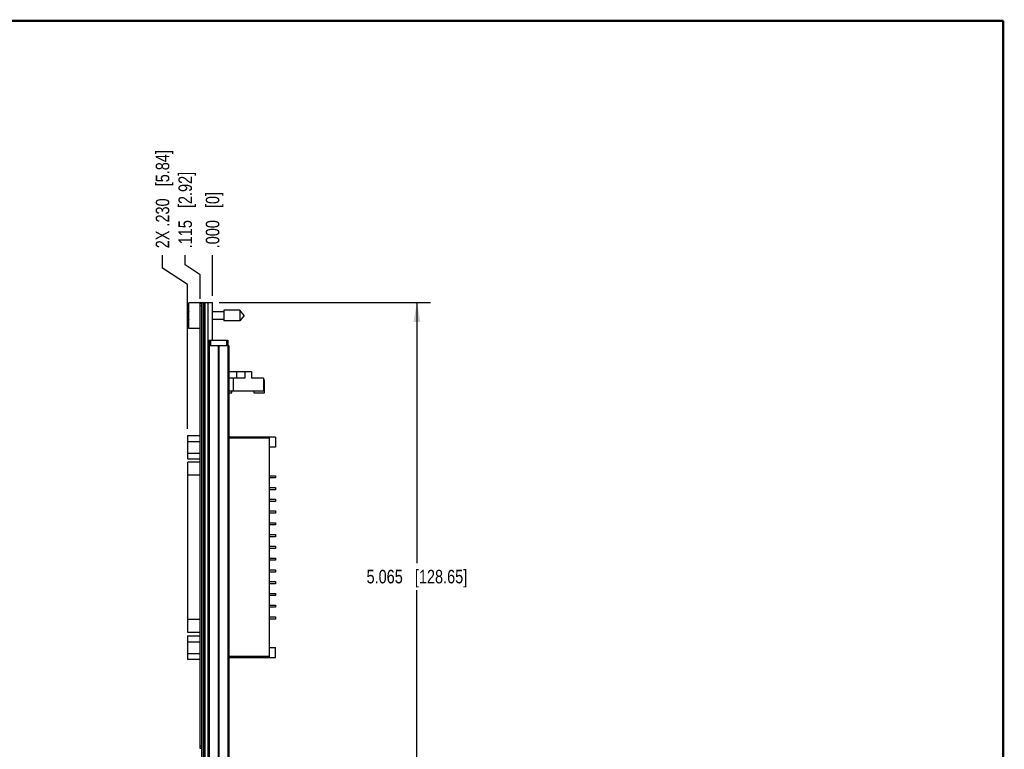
# Model space of a CAD drawing. Header units: inches. Extents: x 0.2 to 16.8, y 0.2 to 10.8.
# Tile 11 of 11: x 7.7 to 16.8, y 4 to 10.8. Entities that reach past the tile are written whole.
import ezdxf

# ---------------------------------------------------------------- set-up
doc = ezdxf.new("R2010")
doc.units = ezdxf.units.IN
doc.header["$LTSCALE"] = 0.935
doc.header["$MEASUREMENT"] = 0
doc.layers.get('0').update_dxf_attribs({"linetype": 'CONTINUOUS'})
doc.layers.add('DIMENSIONS', color=7, linetype='CONTINUOUS')
doc.styles.get("Standard").update_dxf_attribs({"font": 'txt', "width": 0.8})
doc.dimstyles.new('DIMSTYLE_1', dxfattribs={"dimtxt": 0.125, "dimasz": 0.18, "dimexe": 0.18, "dimexo": 0.0625, "dimgap": 0.09, "dimtad": 0, "dimtih": 1, "dimtoh": 1, "dimdec": 3, "dimzin": 4, "dimdsep": 46, "dimtxsty": 'STANDARD', "dimblk": '_FILLED', "dimblk1": '_FILLED', "dimblk2": '_FILLED', "dimcen": 0.09, "dimadec": 0, "dimazin": 0, "dimtp": 0.01, "dimtm": 0.01, "dimtfac": 1, "dimtdec": 3, "dimtofl": 0, "dimtmove": 0, "dimatfit": 3, "dimldrblk": '_FILLED', "dimfxl": 1, "dimtolj": 1, "dimtzin": 4, "dimarcsym": 0})
doc.dimstyles.new('DIMSTYLE_2', dxfattribs={"dimtxt": 0.125, "dimasz": 0.18, "dimexe": 0.18, "dimexo": 0.0625, "dimgap": 0.09, "dimtad": 0, "dimtih": 1, "dimtoh": 1, "dimdec": 3, "dimzin": 4, "dimdsep": 46, "dimtxsty": 'STANDARD', "dimblk": '_FILLED', "dimblk1": '_FILLED', "dimblk2": '_FILLED', "dimcen": 0.09, "dimadec": 0, "dimazin": 0, "dimtp": 0.01, "dimtm": 0.01, "dimtfac": 1, "dimtdec": 3, "dimtofl": 0, "dimtmove": 0, "dimatfit": 3, "dimldrblk": '_FILLED', "dimfxl": 1, "dimtolj": 1, "dimtzin": 4, "dimarcsym": 0})

# ---------------------------------------------------------------- blocks, each defined once
blk = doc.blocks.new('_FILLED')
at = {"color": 0, "linetype": 'BYBLOCK'}
blk.add_solid([(0, 0), (-1, 0.174), (-1, -0.174)], dxfattribs=at)
blk = doc.blocks.new('*D4')
at = {"layer": 'DIMENSIONS', "color": 2, "linetype": 'CONTINUOUS'}
for p, q in [((9.5147, 8.1567), (11.4632, 8.1567)), ((11.3382, 8.1567), (11.3382, 5.7492)), ((11.3382, 3.0918), (11.3382, 5.4992)), ((9.5127, 3.0918), (11.4632, 3.0918))]:
    blk.add_line(p, q, dxfattribs=at)
at = {"layer": 'DIMENSIONS', "color": 2, "linetype": 'CONTINUOUS', "xscale": 0.18, "yscale": 0.18, "zscale": 0.18}
for p, rotation in [((11.3382, 8.1567), 90), ((11.3382, 3.0918), 270)]:
    blk.add_blockref('_FILLED', p, dxfattribs=dict(at, rotation=rotation))
at = {"layer": 'DIMENSIONS', "color": 2, "linetype": 'CONTINUOUS', "insert": (11.3382, 5.6867), "char_height": 0.125, "width": 1.425, "attachment_point": 2, "line_spacing_factor": 0.9}
blk.add_mtext('5.065{\\Ftxt.shx;\\W1.000000;\\H0.125000; }[128.65]', dxfattribs=at)
blk = doc.blocks.new('*D5')
at = {"layer": 'DIMENSIONS', "color": 2, "linetype": 'CONTINUOUS'}
for p, q in [((9.1997, 8.505), (9.1997, 8.5942)), ((9.3372, 8.4131), (9.1997, 8.505)), ((9.3372, 8.1892), (9.3372, 8.4131))]:
    blk.add_line(p, q, dxfattribs=at)
at = {"layer": 'DIMENSIONS', "color": 2, "linetype": 'CONTINUOUS', "insert": (9.1372, 8.6567), "char_height": 0.125, "width": 1.125, "attachment_point": 1, "rotation": 90, "line_spacing_factor": 0.9}
blk.add_mtext('.115{\\Ftxt.shx;\\W1.000000;\\H0.125000; }[2.92]', dxfattribs=at)
blk = doc.blocks.new('*D6')
at = {"layer": 'DIMENSIONS', "color": 2, "linetype": 'CONTINUOUS'}
for p, q in [((8.9904, 8.473), (8.9904, 8.5942)), ((9.2222, 8.3211), (8.9904, 8.473)), ((9.2222, 6.9889), (9.2222, 8.3211))]:
    blk.add_line(p, q, dxfattribs=at)
at = {"layer": 'DIMENSIONS', "color": 2, "linetype": 'CONTINUOUS', "insert": (8.9279, 8.6567), "char_height": 0.125, "width": 1.425, "attachment_point": 1, "rotation": 90, "line_spacing_factor": 0.9}
blk.add_mtext('2X .230{\\Ftxt.shx;\\W1.000000;\\H0.125000; }[5.84]', dxfattribs=at)
blk = doc.blocks.new('*D7')
at = {"layer": 'DIMENSIONS', "color": 2, "linetype": 'CONTINUOUS'}
blk.add_line((9.4522, 8.2192), (9.4522, 8.5942), dxfattribs=at)
at = {"layer": 'DIMENSIONS', "color": 2, "linetype": 'CONTINUOUS', "insert": (9.3897, 8.6567), "char_height": 0.125, "width": 0.825, "attachment_point": 1, "rotation": 90, "line_spacing_factor": 0.9}
blk.add_mtext('.000{\\Ftxt.shx;\\W1.000000;\\H0.125000; }[0]', dxfattribs=at)

msp = doc.modelspace()

# ---------------------------------------------------------------- linework, layer by layer
at = {"color": 7, "linetype": 'CONTINUOUS'}
for p, q in [((9.2322, 7.9162), (9.2322, 8.1532)), ((9.3522, 8.1532), (9.2322, 8.1532)), ((9.3372, 4.0367), (9.3372, 8.1467)), ((9.3522, 8.1467), (9.3372, 8.1467)), ((9.3522, 3.7137), (9.3522, 8.1567)), ((9.3522, 8.1567), (9.4522, 8.1567)), ((9.3822, 8.1567), (9.3822, 3.7137)), ((9.4472, 8.1567), (9.4472, 7.8067)), ((9.4522, 7.8067), (9.4522, 8.1567)), ((9.2322, 8.0485), (9.2301, 8.0485)), ((9.2301, 8.0209), (9.2322, 8.0209)), ((9.5559, 8.0697), (9.4522, 8.0697)), ((9.5559, 7.9996), (9.4522, 7.9996)), ((9.5559, 8.0839), (9.5559, 7.9855)), ((9.704, 8.0839), (9.5559, 8.0839)), ((9.704, 8.0839), (9.704, 7.9855)), ((9.7453, 8.0347), (9.704, 8.0839)), ((9.7453, 8.0347), (9.704, 7.9855)), ((9.3372, 7.9162), (9.2322, 7.9162)), ((9.704, 7.9855), (9.5559, 7.9855)), ((9.4132, 7.7567), (9.4132, 3.7567)), ((9.6012, 7.7567), (9.4132, 7.7567)), ((9.4222, 7.8067), (9.4222, 7.7567)), ((9.4222, 7.8067), (9.5922, 7.8067)), ((9.5922, 7.8067), (9.5922, 7.7567)), ((9.6012, 7.7567), (9.6012, 3.7567)), ((9.6012, 7.5182), (9.8122, 7.5182)), ((9.7492, 7.4582), (9.6012, 7.4582)), ((9.674, 7.5182), (9.674, 7.4582)), ((9.7492, 7.5182), (9.7492, 7.4582)), ((9.8122, 7.5182), (9.8122, 7.4582)), ((9.9222, 7.4582), (9.8122, 7.4582)), ((9.9222, 7.4582), (9.9222, 7.3382)), ((9.9312, 7.4392), (9.9222, 7.4392)), ((9.9312, 7.3212), (9.9312, 7.4392)), ((9.9222, 7.3382), (9.6012, 7.3382)), ((9.6012, 7.3212), (9.6312, 7.3212)), ((9.6312, 7.3212), (9.6312, 7.3382)), ((9.8332, 7.3382), (9.8332, 7.3212)), ((9.8332, 7.3212), (9.9312, 7.3212)), ((9.2222, 6.9264), (9.2222, 6.7105)), ((9.2222, 6.9264), (9.3372, 6.9264)), ((10.0318, 6.9124), (9.6012, 6.9124)), ((9.9762, 6.9124), (9.9762, 4.8754)), ((10.0318, 6.9124), (10.0318, 6.8189)), ((9.2222, 6.8725), (9.3372, 6.8725)), ((10.0318, 6.8189), (9.9762, 6.8189)), ((9.2222, 6.7645), (9.3372, 6.7645)), ((9.2222, 6.7105), (9.3372, 6.7105)), ((9.2246, 5.1079), (9.2246, 6.6799)), ((9.3372, 6.6799), (9.2246, 6.6799)), ((9.9762, 6.5563), (10.0318, 6.5563)), ((10.0318, 6.5563), (10.0318, 6.5358)), ((10.0318, 6.5358), (9.9762, 6.5358)), ((9.9762, 6.4476), (10.0318, 6.4476)), ((10.0318, 6.4272), (9.9762, 6.4272)), ((10.0318, 6.4476), (10.0318, 6.4272)), ((9.9762, 6.339), (10.0318, 6.339)), ((10.0318, 6.3185), (9.9762, 6.3185)), ((10.0318, 6.339), (10.0318, 6.3185)), ((9.9762, 6.2303), (10.0318, 6.2303)), ((10.0318, 6.2098), (9.9762, 6.2098)), ((10.0318, 6.2303), (10.0318, 6.2098)), ((9.9762, 6.1217), (10.0318, 6.1217)), ((10.0318, 6.1012), (9.9762, 6.1012)), ((10.0318, 6.1217), (10.0318, 6.1012)), ((9.9762, 6.013), (10.0318, 6.013)), ((10.0318, 6.013), (10.0318, 5.9925)), ((10.0318, 5.9925), (9.9762, 5.9925)), ((9.9762, 5.9039), (10.0318, 5.9039)), ((10.0318, 5.8839), (9.9762, 5.8839)), ((10.0318, 5.9039), (10.0318, 5.8839)), ((9.9762, 5.7952), (10.0318, 5.7952)), ((10.0318, 5.7752), (9.9762, 5.7752)), ((10.0318, 5.7952), (10.0318, 5.7752)), ((9.9762, 5.6865), (10.0318, 5.6865)), ((10.0318, 5.6665), (9.9762, 5.6665)), ((10.0318, 5.6865), (10.0318, 5.6665)), ((9.9762, 5.5779), (10.0318, 5.5779)), ((10.0318, 5.5579), (9.9762, 5.5579)), ((10.0318, 5.5779), (10.0318, 5.5579)), ((9.9762, 5.4692), (10.0318, 5.4692)), ((10.0318, 5.4692), (10.0318, 5.4492)), ((10.0318, 5.4492), (9.9762, 5.4492)), ((9.9762, 5.3606), (10.0318, 5.3606)), ((10.0318, 5.3406), (9.9762, 5.3406)), ((10.0318, 5.3606), (10.0318, 5.3406)), ((9.9762, 5.2519), (10.0318, 5.2519)), ((10.0318, 5.2319), (9.9762, 5.2319)), ((10.0318, 5.2519), (10.0318, 5.2319)), ((9.3372, 5.1079), (9.2246, 5.1079)), ((9.2222, 5.0764), (9.3372, 5.0764)), ((9.2222, 5.0764), (9.2222, 4.8605)), ((9.2222, 5.0225), (9.3372, 5.0225)), ((9.2222, 4.9145), (9.3372, 4.9145)), ((9.9762, 4.9689), (10.0318, 4.9689)), ((10.0318, 4.8754), (10.0318, 4.9689)), ((9.2222, 4.8605), (9.3372, 4.8605)), ((9.6012, 4.8754), (10.0318, 4.8754)), ((9.3522, 4.0367), (9.3372, 4.0367))]:
    msp.add_line(p, q, dxfattribs=at)
at = {"color": 9, "linetype": 'CONTINUOUS'}
for p, q in [((9.3522, 8.1267), (9.3372, 8.1267)), ((9.3642, 8.1567), (9.3642, 3.7137)), ((9.3702, 8.1567), (9.3702, 3.7137)), ((9.4114, 3.7137), (9.4114, 8.1567)), ((9.4522, 7.8222), (9.4472, 7.8222)), ((9.4222, 7.7567), (9.4222, 3.7567)), ((9.4322, 7.8067), (9.4322, 7.7567)), ((9.5041, 7.7567), (9.5041, 3.7567)), ((9.5104, 7.7567), (9.5104, 3.7567)), ((9.5822, 7.8067), (9.5822, 7.7567)), ((9.5923, 7.7567), (9.5923, 3.7567)), ((9.643, 7.4582), (9.643, 7.3382)), ((9.9762, 6.9024), (9.6012, 6.9024)), ((9.3372, 6.5599), (9.2246, 6.5599)), ((9.3372, 5.2279), (9.2246, 5.2279)), ((9.9762, 4.8854), (9.6012, 4.8854)), ((9.3522, 4.0567), (9.3372, 4.0567))]:
    msp.add_line(p, q, dxfattribs=at)
at = {"color": 7, "linetype": 'CONTINUOUS', "const_width": 0.02}
for points in [[(16.75, 10.7586), (0.25, 10.7586)], [(16.75, 0.2586), (16.75, 10.7586)]]:
    msp.add_lwpolyline(points, dxfattribs=at)
at = {"color": 7, "linetype": 'CONTINUOUS'}
for start, end in [(172.94526, 177.47432), (182.52568, 187.05467)]:
    msp.add_arc((9.5425, 8.0347), 0.3127, start, end, dxfattribs=at)

# ---------------------------------------------------------------- dimensions: what is measured, and where the dimension line sits
at = {"layer": 'DIMENSIONS', "color": 2, "linetype": 'CONTINUOUS'}
dim = msp.add_ordinate_dim(feature_location=(9.2222, 6.9889), offset=(-0.2319, 1.6052), dtype=0, origin=(9.4522, 8.1567), text='2X <>', dimstyle='DIMSTYLE_1', dxfattribs=at)
dim.commit()
dim.dimension.update_dxf_attribs({"geometry": '*D6', "text_midpoint": (8.9904, 9.3692)})
for feature_location, offset, dtype, picture, middle in [((9.3372192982, 8.1891742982), (-0.1375541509, 0.405), 0, '*D5', (9.1996651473, 9.2191742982)), ((9.4522192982, 8.2191742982), (0, 0.375), 1, '*D7', (9.4522192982, 9.0691742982))]:
    dim = msp.add_ordinate_dim(feature_location=feature_location, offset=offset, dtype=dtype, origin=(9.4522192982, 8.1566742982), dimstyle='DIMSTYLE_1', dxfattribs=at)
    dim.commit()
    dim.dimension.update_dxf_attribs({"geometry": picture, "text_midpoint": middle})
dim = msp.add_linear_dim(base=(11.3382, 8.1567), p1=(9.5127, 3.0918), p2=(9.5147, 8.1567), angle=90, dimstyle='DIMSTYLE_2', dxfattribs=at)
dim.commit()
dim.dimension.update_dxf_attribs({"geometry": '*D4', "text_midpoint": (11.1882, 5.6242), "dimtype": 160})

doc.saveas('drawing.dxf')
